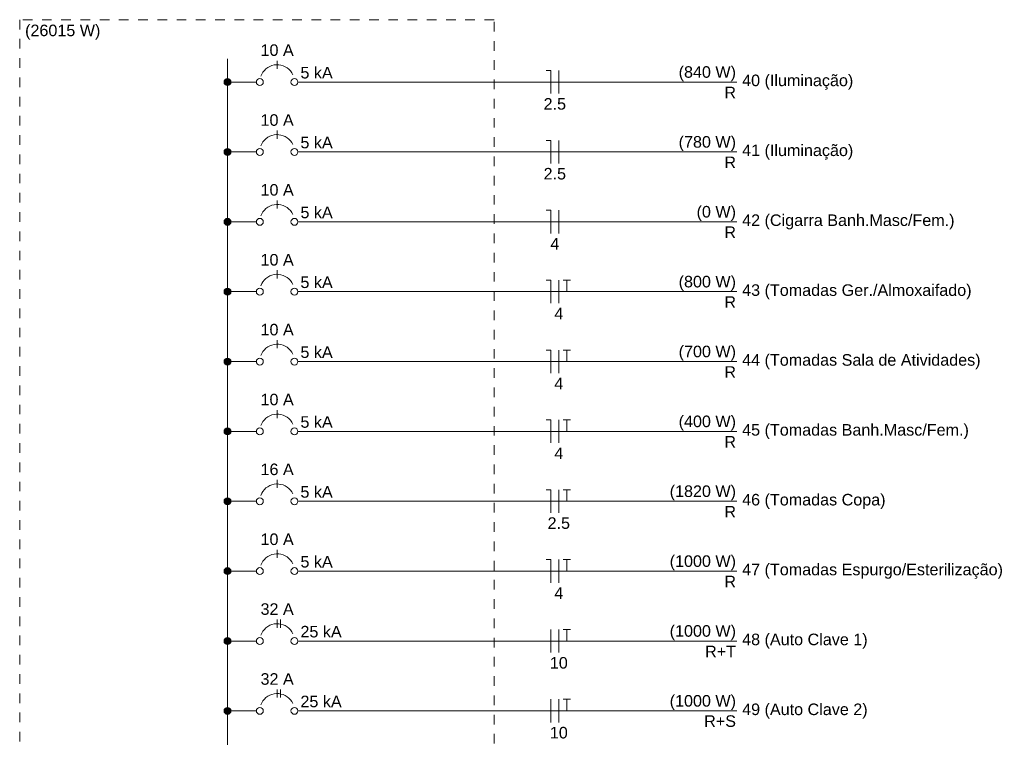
# Model space of a CAD drawing. Header units: millimetres. Extents: x -8 to 220, y -114 to 51.
# Tile 75 of 82: x 168 to 181, y -37 to -27. Entities that reach past the tile are written whole.
import ezdxf

# ---------------------------------------------------------------- set-up
doc = ezdxf.new("R2010")
doc.units = ezdxf.units.MM
doc.header["$MEASUREMENT"] = 0
doc.linetypes.add('JIS_02_1.2', pattern=[0.25, 0.125, -0.125])
for name, color, linetype, lineweight in [('DI-Barramento', 6, 'Continuous', 5), ('DI-Disjuntor', 1, 'Continuous', 5), ('DI-Fios', 3, 'Continuous', 5), ('DI-Linhas do diagrama', 9, 'Continuous', 5), ('DI-Pontilhado', 7, 'JIS_02_1.2', 5), ('DI-Textos do diagrama', 7, 'Continuous', 5)]:
    doc.layers.add(name, color=color, linetype=linetype, lineweight=lineweight)
doc.styles.add('Arial', font='arial.ttf')

msp = doc.modelspace()

# ---------------------------------------------------------------- hatches: boundary and pattern name
at = {"layer": 'DI-Barramento', "linetype": 'Continuous'}
msp.add_hatch(color=256, dxfattribs=at).paths.add_polyline_path([(170.728, -28.21), (170.728, -28.206), (170.727, -28.202), (170.726, -28.198), (170.725, -28.194), (170.724, -28.191), (170.722, -28.187), (170.72, -28.184), (170.717, -28.181), (170.715, -28.178), (170.712, -28.175), (170.709, -28.173), (170.706, -28.171), (170.702, -28.169), (170.698, -28.167), (170.695, -28.166), (170.691, -28.165), (170.687, -28.165), (170.683, -28.165), (170.679, -28.165), (170.675, -28.165), (170.671, -28.166), (170.668, -28.167), (170.664, -28.169), (170.661, -28.171), (170.657, -28.173), (170.654, -28.175), (170.651, -28.178), (170.649, -28.181), (170.646, -28.184), (170.644, -28.187), (170.642, -28.191), (170.641, -28.194), (170.64, -28.198), (170.639, -28.202), (170.638, -28.206), (170.638, -28.21), (170.638, -28.214), (170.639, -28.217), (170.64, -28.221), (170.641, -28.225), (170.642, -28.229), (170.644, -28.232), (170.646, -28.235), (170.649, -28.239), (170.651, -28.241), (170.654, -28.244), (170.657, -28.247), (170.661, -28.249), (170.664, -28.25), (170.668, -28.252), (170.671, -28.253), (170.675, -28.254), (170.679, -28.255), (170.683, -28.255), (170.687, -28.255), (170.691, -28.254), (170.695, -28.253), (170.698, -28.252), (170.702, -28.25), (170.706, -28.249), (170.709, -28.247), (170.712, -28.244), (170.715, -28.241), (170.717, -28.239), (170.72, -28.235), (170.722, -28.232), (170.724, -28.229), (170.725, -28.225), (170.726, -28.221), (170.727, -28.217), (170.728, -28.214)])
at = {"layer": 'DI-Textos do diagrama', "linetype": 'Continuous'}
for points in [[(170.728, -29.117), (170.728, -29.113), (170.727, -29.109), (170.726, -29.106), (170.725, -29.102), (170.724, -29.098), (170.722, -29.095), (170.72, -29.091), (170.717, -29.088), (170.715, -29.085), (170.712, -29.083), (170.709, -29.08), (170.706, -29.078), (170.702, -29.076), (170.698, -29.075), (170.695, -29.074), (170.691, -29.073), (170.687, -29.072), (170.683, -29.072), (170.679, -29.072), (170.675, -29.073), (170.671, -29.074), (170.668, -29.075), (170.664, -29.076), (170.661, -29.078), (170.657, -29.08), (170.654, -29.083), (170.651, -29.085), (170.649, -29.088), (170.646, -29.091), (170.644, -29.095), (170.642, -29.098), (170.641, -29.102), (170.64, -29.106), (170.639, -29.109), (170.638, -29.113), (170.638, -29.117), (170.638, -29.121), (170.639, -29.125), (170.64, -29.129), (170.641, -29.133), (170.642, -29.136), (170.644, -29.14), (170.646, -29.143), (170.649, -29.146), (170.651, -29.149), (170.654, -29.152), (170.657, -29.154), (170.661, -29.156), (170.664, -29.158), (170.668, -29.159), (170.671, -29.161), (170.675, -29.161), (170.679, -29.162), (170.683, -29.162), (170.687, -29.162), (170.691, -29.161), (170.695, -29.161), (170.698, -29.159), (170.702, -29.158), (170.706, -29.156), (170.709, -29.154), (170.712, -29.152), (170.715, -29.149), (170.717, -29.146), (170.72, -29.143), (170.722, -29.14), (170.724, -29.136), (170.725, -29.133), (170.726, -29.129), (170.727, -29.125), (170.728, -29.121)], [(170.728, -30.025), (170.728, -30.021), (170.727, -30.017), (170.726, -30.013), (170.725, -30.009), (170.724, -30.006), (170.722, -30.002), (170.72, -29.999), (170.717, -29.996), (170.715, -29.993), (170.712, -29.99), (170.709, -29.988), (170.706, -29.986), (170.702, -29.984), (170.698, -29.982), (170.695, -29.981), (170.691, -29.98), (170.687, -29.98), (170.683, -29.98), (170.679, -29.98), (170.675, -29.98), (170.671, -29.981), (170.668, -29.982), (170.664, -29.984), (170.661, -29.986), (170.657, -29.988), (170.654, -29.99), (170.651, -29.993), (170.649, -29.996), (170.646, -29.999), (170.644, -30.002), (170.642, -30.006), (170.641, -30.009), (170.64, -30.013), (170.639, -30.017), (170.638, -30.021), (170.638, -30.025), (170.638, -30.029), (170.639, -30.032), (170.64, -30.036), (170.641, -30.04), (170.642, -30.044), (170.644, -30.047), (170.646, -30.05), (170.649, -30.054), (170.651, -30.056), (170.654, -30.059), (170.657, -30.062), (170.661, -30.064), (170.664, -30.065), (170.668, -30.067), (170.671, -30.068), (170.675, -30.069), (170.679, -30.07), (170.683, -30.07), (170.687, -30.07), (170.691, -30.069), (170.695, -30.068), (170.698, -30.067), (170.702, -30.065), (170.706, -30.064), (170.709, -30.062), (170.712, -30.059), (170.715, -30.056), (170.717, -30.054), (170.72, -30.05), (170.722, -30.047), (170.724, -30.044), (170.725, -30.04), (170.726, -30.036), (170.727, -30.032), (170.728, -30.029)], [(170.728, -30.932), (170.728, -30.928), (170.727, -30.924), (170.726, -30.921), (170.725, -30.917), (170.724, -30.913), (170.722, -30.91), (170.72, -30.906), (170.717, -30.903), (170.715, -30.9), (170.712, -30.898), (170.709, -30.895), (170.706, -30.893), (170.702, -30.891), (170.698, -30.89), (170.695, -30.889), (170.691, -30.888), (170.687, -30.887), (170.683, -30.887), (170.679, -30.887), (170.675, -30.888), (170.671, -30.889), (170.668, -30.89), (170.664, -30.891), (170.661, -30.893), (170.657, -30.895), (170.654, -30.898), (170.651, -30.9), (170.649, -30.903), (170.646, -30.906), (170.644, -30.91), (170.642, -30.913), (170.641, -30.917), (170.64, -30.921), (170.639, -30.924), (170.638, -30.928), (170.638, -30.932), (170.638, -30.936), (170.639, -30.94), (170.64, -30.944), (170.641, -30.948), (170.642, -30.951), (170.644, -30.955), (170.646, -30.958), (170.649, -30.961), (170.651, -30.964), (170.654, -30.967), (170.657, -30.969), (170.661, -30.971), (170.664, -30.973), (170.668, -30.974), (170.671, -30.976), (170.675, -30.976), (170.679, -30.977), (170.683, -30.977), (170.687, -30.977), (170.691, -30.976), (170.695, -30.976), (170.698, -30.974), (170.702, -30.973), (170.706, -30.971), (170.709, -30.969), (170.712, -30.967), (170.715, -30.964), (170.717, -30.961), (170.72, -30.958), (170.722, -30.955), (170.724, -30.951), (170.725, -30.948), (170.726, -30.944), (170.727, -30.94), (170.728, -30.936)], [(170.728, -31.84), (170.728, -31.836), (170.727, -31.832), (170.726, -31.828), (170.725, -31.824), (170.724, -31.821), (170.722, -31.817), (170.72, -31.814), (170.717, -31.811), (170.715, -31.808), (170.712, -31.805), (170.709, -31.803), (170.706, -31.801), (170.702, -31.799), (170.698, -31.797), (170.695, -31.796), (170.691, -31.795), (170.687, -31.795), (170.683, -31.795), (170.679, -31.795), (170.675, -31.795), (170.671, -31.796), (170.668, -31.797), (170.664, -31.799), (170.661, -31.801), (170.657, -31.803), (170.654, -31.805), (170.651, -31.808), (170.649, -31.811), (170.646, -31.814), (170.644, -31.817), (170.642, -31.821), (170.641, -31.824), (170.64, -31.828), (170.639, -31.832), (170.638, -31.836), (170.638, -31.84), (170.638, -31.844), (170.639, -31.847), (170.64, -31.851), (170.641, -31.855), (170.642, -31.859), (170.644, -31.862), (170.646, -31.865), (170.649, -31.869), (170.651, -31.871), (170.654, -31.874), (170.657, -31.877), (170.661, -31.879), (170.664, -31.88), (170.668, -31.882), (170.671, -31.883), (170.675, -31.884), (170.679, -31.885), (170.683, -31.885), (170.687, -31.885), (170.691, -31.884), (170.695, -31.883), (170.698, -31.882), (170.702, -31.88), (170.706, -31.879), (170.709, -31.877), (170.712, -31.874), (170.715, -31.871), (170.717, -31.869), (170.72, -31.865), (170.722, -31.862), (170.724, -31.859), (170.725, -31.855), (170.726, -31.851), (170.727, -31.847), (170.728, -31.844)], [(170.728, -32.747), (170.728, -32.743), (170.727, -32.739), (170.726, -32.736), (170.725, -32.732), (170.724, -32.728), (170.722, -32.725), (170.72, -32.721), (170.717, -32.718), (170.715, -32.715), (170.712, -32.713), (170.709, -32.71), (170.706, -32.708), (170.702, -32.706), (170.698, -32.705), (170.695, -32.704), (170.691, -32.703), (170.687, -32.702), (170.683, -32.702), (170.679, -32.702), (170.675, -32.703), (170.671, -32.704), (170.668, -32.705), (170.664, -32.706), (170.661, -32.708), (170.657, -32.71), (170.654, -32.713), (170.651, -32.715), (170.649, -32.718), (170.646, -32.721), (170.644, -32.725), (170.642, -32.728), (170.641, -32.732), (170.64, -32.736), (170.639, -32.739), (170.638, -32.743), (170.638, -32.747), (170.638, -32.751), (170.639, -32.755), (170.64, -32.759), (170.641, -32.763), (170.642, -32.766), (170.644, -32.77), (170.646, -32.773), (170.649, -32.776), (170.651, -32.779), (170.654, -32.782), (170.657, -32.784), (170.661, -32.786), (170.664, -32.788), (170.668, -32.789), (170.671, -32.791), (170.675, -32.791), (170.679, -32.792), (170.683, -32.792), (170.687, -32.792), (170.691, -32.791), (170.695, -32.791), (170.698, -32.789), (170.702, -32.788), (170.706, -32.786), (170.709, -32.784), (170.712, -32.782), (170.715, -32.779), (170.717, -32.776), (170.72, -32.773), (170.722, -32.77), (170.724, -32.766), (170.725, -32.763), (170.726, -32.759), (170.727, -32.755), (170.728, -32.751)], [(170.728, -33.655), (170.728, -33.651), (170.727, -33.647), (170.726, -33.643), (170.725, -33.639), (170.724, -33.636), (170.722, -33.632), (170.72, -33.629), (170.717, -33.626), (170.715, -33.623), (170.712, -33.62), (170.709, -33.618), (170.706, -33.616), (170.702, -33.614), (170.698, -33.612), (170.695, -33.611), (170.691, -33.61), (170.687, -33.61), (170.683, -33.61), (170.679, -33.61), (170.675, -33.61), (170.671, -33.611), (170.668, -33.612), (170.664, -33.614), (170.661, -33.616), (170.657, -33.618), (170.654, -33.62), (170.651, -33.623), (170.649, -33.626), (170.646, -33.629), (170.644, -33.632), (170.642, -33.636), (170.641, -33.639), (170.64, -33.643), (170.639, -33.647), (170.638, -33.651), (170.638, -33.655), (170.638, -33.659), (170.639, -33.662), (170.64, -33.666), (170.641, -33.67), (170.642, -33.674), (170.644, -33.677), (170.646, -33.68), (170.649, -33.684), (170.651, -33.686), (170.654, -33.689), (170.657, -33.692), (170.661, -33.694), (170.664, -33.695), (170.668, -33.697), (170.671, -33.698), (170.675, -33.699), (170.679, -33.7), (170.683, -33.7), (170.687, -33.7), (170.691, -33.699), (170.695, -33.698), (170.698, -33.697), (170.702, -33.695), (170.706, -33.694), (170.709, -33.692), (170.712, -33.689), (170.715, -33.686), (170.717, -33.684), (170.72, -33.68), (170.722, -33.677), (170.724, -33.674), (170.725, -33.67), (170.726, -33.666), (170.727, -33.662), (170.728, -33.659)], [(170.728, -34.562), (170.728, -34.558), (170.727, -34.554), (170.726, -34.551), (170.725, -34.547), (170.724, -34.543), (170.722, -34.54), (170.72, -34.536), (170.717, -34.533), (170.715, -34.53), (170.712, -34.528), (170.709, -34.525), (170.706, -34.523), (170.702, -34.521), (170.698, -34.52), (170.695, -34.519), (170.691, -34.518), (170.687, -34.517), (170.683, -34.517), (170.679, -34.517), (170.675, -34.518), (170.671, -34.519), (170.668, -34.52), (170.664, -34.521), (170.661, -34.523), (170.657, -34.525), (170.654, -34.528), (170.651, -34.53), (170.649, -34.533), (170.646, -34.536), (170.644, -34.54), (170.642, -34.543), (170.641, -34.547), (170.64, -34.551), (170.639, -34.554), (170.638, -34.558), (170.638, -34.562), (170.638, -34.566), (170.639, -34.57), (170.64, -34.574), (170.641, -34.578), (170.642, -34.581), (170.644, -34.585), (170.646, -34.588), (170.649, -34.591), (170.651, -34.594), (170.654, -34.597), (170.657, -34.599), (170.661, -34.601), (170.664, -34.603), (170.668, -34.604), (170.671, -34.606), (170.675, -34.606), (170.679, -34.607), (170.683, -34.607), (170.687, -34.607), (170.691, -34.606), (170.695, -34.606), (170.698, -34.604), (170.702, -34.603), (170.706, -34.601), (170.709, -34.599), (170.712, -34.597), (170.715, -34.594), (170.717, -34.591), (170.72, -34.588), (170.722, -34.585), (170.724, -34.581), (170.725, -34.578), (170.726, -34.574), (170.727, -34.57), (170.728, -34.566)], [(170.728, -35.47), (170.728, -35.466), (170.727, -35.462), (170.726, -35.458), (170.725, -35.454), (170.724, -35.451), (170.722, -35.447), (170.72, -35.444), (170.717, -35.441), (170.715, -35.438), (170.712, -35.435), (170.709, -35.433), (170.706, -35.431), (170.702, -35.429), (170.698, -35.427), (170.695, -35.426), (170.691, -35.425), (170.687, -35.425), (170.683, -35.425), (170.679, -35.425), (170.675, -35.425), (170.671, -35.426), (170.668, -35.427), (170.664, -35.429), (170.661, -35.431), (170.657, -35.433), (170.654, -35.435), (170.651, -35.438), (170.649, -35.441), (170.646, -35.444), (170.644, -35.447), (170.642, -35.451), (170.641, -35.454), (170.64, -35.458), (170.639, -35.462), (170.638, -35.466), (170.638, -35.47), (170.638, -35.474), (170.639, -35.477), (170.64, -35.481), (170.641, -35.485), (170.642, -35.489), (170.644, -35.492), (170.646, -35.495), (170.649, -35.499), (170.651, -35.501), (170.654, -35.504), (170.657, -35.507), (170.661, -35.509), (170.664, -35.51), (170.668, -35.512), (170.671, -35.513), (170.675, -35.514), (170.679, -35.515), (170.683, -35.515), (170.687, -35.515), (170.691, -35.514), (170.695, -35.513), (170.698, -35.512), (170.702, -35.51), (170.706, -35.509), (170.709, -35.507), (170.712, -35.504), (170.715, -35.501), (170.717, -35.499), (170.72, -35.495), (170.722, -35.492), (170.724, -35.489), (170.725, -35.485), (170.726, -35.481), (170.727, -35.477), (170.728, -35.474)], [(170.728, -36.377), (170.728, -36.373), (170.727, -36.369), (170.726, -36.366), (170.725, -36.362), (170.724, -36.358), (170.722, -36.355), (170.72, -36.351), (170.717, -36.348), (170.715, -36.345), (170.712, -36.343), (170.709, -36.34), (170.706, -36.338), (170.702, -36.336), (170.698, -36.335), (170.695, -36.334), (170.691, -36.333), (170.687, -36.332), (170.683, -36.332), (170.679, -36.332), (170.675, -36.333), (170.671, -36.334), (170.668, -36.335), (170.664, -36.336), (170.661, -36.338), (170.657, -36.34), (170.654, -36.343), (170.651, -36.345), (170.649, -36.348), (170.646, -36.351), (170.644, -36.355), (170.642, -36.358), (170.641, -36.362), (170.64, -36.366), (170.639, -36.369), (170.638, -36.373), (170.638, -36.377), (170.638, -36.381), (170.639, -36.385), (170.64, -36.389), (170.641, -36.393), (170.642, -36.396), (170.644, -36.4), (170.646, -36.403), (170.649, -36.406), (170.651, -36.409), (170.654, -36.412), (170.657, -36.414), (170.661, -36.416), (170.664, -36.418), (170.668, -36.419), (170.671, -36.421), (170.675, -36.421), (170.679, -36.422), (170.683, -36.422), (170.687, -36.422), (170.691, -36.421), (170.695, -36.421), (170.698, -36.419), (170.702, -36.418), (170.706, -36.416), (170.709, -36.414), (170.712, -36.412), (170.715, -36.409), (170.717, -36.406), (170.72, -36.403), (170.722, -36.4), (170.724, -36.396), (170.725, -36.393), (170.726, -36.389), (170.727, -36.385), (170.728, -36.381)]]:
    msp.add_hatch(color=256, dxfattribs=at).paths.add_polyline_path(points)

# ---------------------------------------------------------------- linework, layer by layer
at = {"layer": 'DI-Barramento'}
msp.add_line((170.683, -27.91), (170.683, -45.752), dxfattribs=at)
msp.add_circle((170.683, -28.21), 0.045, dxfattribs=at)
at = {"layer": 'DI-Disjuntor'}
for p, q in [((171.328, -28.037), (171.328, -27.932)), ((171.328, -28.945), (171.328, -28.84)), ((171.328, -29.852), (171.328, -29.747)), ((171.328, -30.76), (171.328, -30.655)), ((171.328, -31.667), (171.328, -31.562)), ((171.328, -32.575), (171.328, -32.47)), ((171.328, -33.482), (171.328, -33.377)), ((171.328, -34.39), (171.328, -34.285)), ((171.328, -35.297), (171.328, -35.192)), ((171.373, -35.297), (171.373, -35.192)), ((171.328, -36.205), (171.328, -36.1)), ((171.373, -36.205), (171.373, -36.1))]:
    msp.add_line(p, q, dxfattribs=at)
for points in [[(171.532, -28.115), (171.518, -28.089), (171.5, -28.065), (171.48, -28.044), (171.457, -28.025), (171.432, -28.01), (171.405, -27.998), (171.377, -27.99), (171.348, -27.986), (171.318, -27.985), (171.289, -27.988), (171.26, -27.995), (171.233, -28.006), (171.207, -28.02), (171.183, -28.037), (171.162, -28.058), (171.144, -28.081), (171.128, -28.106), (171.117, -28.133)], [(171.532, -29.022), (171.518, -28.996), (171.5, -28.973), (171.48, -28.951), (171.457, -28.933), (171.432, -28.918), (171.405, -28.906), (171.377, -28.898), (171.348, -28.893), (171.318, -28.892), (171.289, -28.896), (171.26, -28.903), (171.233, -28.913), (171.207, -28.927), (171.183, -28.945), (171.162, -28.965), (171.144, -28.988), (171.128, -29.013), (171.117, -29.04)], [(171.532, -29.93), (171.518, -29.904), (171.5, -29.88), (171.48, -29.859), (171.457, -29.84), (171.432, -29.825), (171.405, -29.813), (171.377, -29.805), (171.348, -29.801), (171.318, -29.8), (171.289, -29.803), (171.26, -29.81), (171.233, -29.821), (171.207, -29.835), (171.183, -29.852), (171.162, -29.873), (171.144, -29.896), (171.128, -29.921), (171.117, -29.948)], [(171.532, -30.837), (171.518, -30.811), (171.5, -30.788), (171.48, -30.766), (171.457, -30.748), (171.432, -30.733), (171.405, -30.721), (171.377, -30.713), (171.348, -30.708), (171.318, -30.707), (171.289, -30.711), (171.26, -30.718), (171.233, -30.728), (171.207, -30.742), (171.183, -30.76), (171.162, -30.78), (171.144, -30.803), (171.128, -30.828), (171.117, -30.855)], [(171.532, -31.745), (171.518, -31.719), (171.5, -31.695), (171.48, -31.674), (171.457, -31.655), (171.432, -31.64), (171.405, -31.628), (171.377, -31.62), (171.348, -31.616), (171.318, -31.615), (171.289, -31.618), (171.26, -31.625), (171.233, -31.636), (171.207, -31.65), (171.183, -31.667), (171.162, -31.688), (171.144, -31.711), (171.128, -31.736), (171.117, -31.763)], [(171.532, -32.652), (171.518, -32.626), (171.5, -32.603), (171.48, -32.581), (171.457, -32.563), (171.432, -32.548), (171.405, -32.536), (171.377, -32.528), (171.348, -32.523), (171.318, -32.522), (171.289, -32.526), (171.26, -32.533), (171.233, -32.543), (171.207, -32.557), (171.183, -32.575), (171.162, -32.595), (171.144, -32.618), (171.128, -32.643), (171.117, -32.67)], [(171.532, -33.56), (171.518, -33.534), (171.5, -33.51), (171.48, -33.489), (171.457, -33.47), (171.432, -33.455), (171.405, -33.443), (171.377, -33.435), (171.348, -33.431), (171.318, -33.43), (171.289, -33.433), (171.26, -33.44), (171.233, -33.451), (171.207, -33.465), (171.183, -33.482), (171.162, -33.503), (171.144, -33.526), (171.128, -33.551), (171.117, -33.578)], [(171.532, -34.467), (171.518, -34.441), (171.5, -34.418), (171.48, -34.396), (171.457, -34.378), (171.432, -34.363), (171.405, -34.351), (171.377, -34.343), (171.348, -34.338), (171.318, -34.337), (171.289, -34.341), (171.26, -34.348), (171.233, -34.358), (171.207, -34.372), (171.183, -34.39), (171.162, -34.41), (171.144, -34.433), (171.128, -34.458), (171.117, -34.485)], [(171.532, -35.375), (171.518, -35.349), (171.5, -35.325), (171.48, -35.304), (171.457, -35.285), (171.432, -35.27), (171.405, -35.258), (171.377, -35.25), (171.348, -35.246), (171.318, -35.245), (171.289, -35.248), (171.26, -35.255), (171.233, -35.266), (171.207, -35.28), (171.183, -35.297), (171.162, -35.318), (171.144, -35.341), (171.128, -35.366), (171.117, -35.393)], [(171.532, -36.282), (171.518, -36.256), (171.5, -36.233), (171.48, -36.211), (171.457, -36.193), (171.432, -36.178), (171.405, -36.166), (171.377, -36.158), (171.348, -36.153), (171.318, -36.152), (171.289, -36.156), (171.26, -36.163), (171.233, -36.173), (171.207, -36.187), (171.183, -36.205), (171.162, -36.225), (171.144, -36.248), (171.128, -36.273), (171.117, -36.3)]]:
    msp.add_lwpolyline(points, dxfattribs=at)
for centre in [(171.103, -28.21), (171.553, -28.21), (171.103, -29.117), (171.553, -29.117), (171.103, -30.025), (171.553, -30.025), (171.103, -30.932), (171.553, -30.932), (171.103, -31.84), (171.553, -31.84), (171.103, -32.747), (171.553, -32.747), (171.103, -33.655), (171.553, -33.655), (171.103, -34.562), (171.553, -34.562), (171.103, -35.47), (171.553, -35.47), (171.103, -36.377), (171.553, -36.377)]:
    msp.add_circle(centre, 0.045, dxfattribs=at)
at = {"layer": 'DI-Fios'}
for p, q in [((174.883, -28.06), (174.823, -28.06)), ((174.883, -28.36), (174.883, -28.06)), ((174.988, -28.36), (174.988, -28.06)), ((174.883, -28.967), (174.823, -28.967)), ((174.883, -29.267), (174.883, -28.967)), ((174.988, -29.267), (174.988, -28.967)), ((174.883, -29.875), (174.823, -29.875)), ((174.883, -30.175), (174.883, -29.875)), ((174.988, -30.175), (174.988, -29.875)), ((174.883, -30.782), (174.823, -30.782)), ((174.883, -31.082), (174.883, -30.782)), ((174.988, -31.082), (174.988, -30.782)), ((175.045, -30.782), (175.141, -30.782)), ((175.093, -30.932), (175.093, -30.782)), ((174.883, -31.69), (174.823, -31.69)), ((174.883, -31.99), (174.883, -31.69)), ((174.988, -31.99), (174.988, -31.69)), ((175.045, -31.69), (175.141, -31.69)), ((175.093, -31.84), (175.093, -31.69)), ((174.883, -32.597), (174.823, -32.597)), ((174.883, -32.897), (174.883, -32.597)), ((174.988, -32.897), (174.988, -32.597)), ((175.045, -32.597), (175.141, -32.597)), ((175.093, -32.747), (175.093, -32.597)), ((174.883, -33.505), (174.823, -33.505)), ((174.883, -33.805), (174.883, -33.505)), ((174.988, -33.805), (174.988, -33.505)), ((175.045, -33.505), (175.141, -33.505)), ((175.093, -33.655), (175.093, -33.505)), ((174.883, -34.412), (174.823, -34.412)), ((174.883, -34.712), (174.883, -34.412)), ((174.988, -34.712), (174.988, -34.412)), ((175.045, -34.412), (175.141, -34.412)), ((175.093, -34.562), (175.093, -34.412)), ((174.883, -35.62), (174.883, -35.32)), ((174.988, -35.62), (174.988, -35.32)), ((175.045, -35.32), (175.141, -35.32)), ((175.093, -35.47), (175.093, -35.32)), ((174.883, -36.527), (174.883, -36.227)), ((174.988, -36.527), (174.988, -36.227)), ((175.045, -36.227), (175.141, -36.227)), ((175.093, -36.377), (175.093, -36.227))]:
    msp.add_line(p, q, dxfattribs=at)
at = {"layer": 'DI-Linhas do diagrama'}
for p, q in [((170.728, -28.21), (171.058, -28.21)), ((171.598, -28.21), (177.3, -28.21)), ((170.728, -29.117), (171.058, -29.117)), ((171.598, -29.117), (177.3, -29.117)), ((170.728, -30.025), (171.058, -30.025)), ((171.598, -30.025), (177.3, -30.025)), ((170.728, -30.932), (171.058, -30.932)), ((171.598, -30.932), (177.3, -30.932)), ((170.728, -31.84), (171.058, -31.84)), ((171.598, -31.84), (177.3, -31.84)), ((170.728, -32.747), (171.058, -32.747)), ((171.598, -32.747), (177.3, -32.747)), ((170.728, -33.655), (171.058, -33.655)), ((171.598, -33.655), (177.3, -33.655)), ((170.728, -34.562), (171.058, -34.562)), ((171.598, -34.562), (177.3, -34.562)), ((170.728, -35.47), (171.058, -35.47)), ((171.598, -35.47), (177.3, -35.47)), ((170.728, -36.377), (171.058, -36.377)), ((171.598, -36.377), (177.3, -36.377))]:
    msp.add_line(p, q, dxfattribs=at)
for centre in [(170.683, -28.21), (170.683, -29.117), (170.683, -30.025), (170.683, -30.932), (170.683, -31.84), (170.683, -32.747), (170.683, -33.655), (170.683, -34.562), (170.683, -35.47), (170.683, -36.377)]:
    msp.add_circle(centre, 0.045, dxfattribs=at)
at = {"layer": 'DI-Pontilhado'}
for p, q in [((174.148, -27.4), (167.983, -27.4)), ((167.983, -27.4), (167.983, -46.052)), ((174.148, -46.052), (174.148, -27.4))]:
    msp.add_line(p, q, dxfattribs=at)
at = {"layer": 'DI-Textos do diagrama'}
for centre in [(170.683, -29.117), (170.683, -30.025), (170.683, -30.932), (170.683, -31.84), (170.683, -32.747), (170.683, -33.655), (170.683, -34.562), (170.683, -35.47), (170.683, -36.377)]:
    msp.add_circle(centre, 0.045, dxfattribs=at)

# ---------------------------------------------------------------- texts
at = {"layer": 'DI-Textos do diagrama', "char_height": 0.15, "line_spacing_factor": 0.6, "style": 'Arial'}
for s, insert, width, attachment_point in [('(26015 W)', (168.053, -27.659), 1.95595, 7), ('10 A', (171.328, -27.872), 0.86204, 8), ('5 kA', (171.631, -28.165), 0.83872, 7), ('(840 W)', (177.29, -28.199), 1.48994, 9), ('40 (Iluminação)', (177.37, -28.309), 2.88773, 7), ('R', (177.29, -28.42), 0.30274, 9), ('2.5', (174.936, -28.57), 0.58239, 8), ('10 A', (171.328, -28.78), 0.86204, 8), ('5 kA', (171.631, -29.072), 0.83872, 7), ('(780 W)', (177.29, -29.107), 1.48994, 9), ('41 (Iluminação)', (177.37, -29.217), 2.88773, 7), ('R', (177.29, -29.327), 0.30274, 9), ('2.5', (174.936, -29.477), 0.58239, 8), ('10 A', (171.328, -29.687), 0.86204, 8), ('5 kA', (171.631, -29.98), 0.83872, 7), ('(0 W)', (177.29, -30.014), 1.02393, 9), ('42 (Cigarra Banh.Masc/Fem.)', (177.37, -30.124), 5.51913, 7), ('R', (177.29, -30.235), 0.30274, 9), ('4', (174.936, -30.385), 0.233, 8), ('10 A', (171.328, -30.595), 0.86204, 8), ('5 kA', (171.631, -30.887), 0.83872, 7), ('(800 W)', (177.29, -30.922), 1.48994, 9), ('43 (Tomadas Ger./Almoxaifado)', (177.37, -31.032), 5.96204, 7), ('R', (177.29, -31.142), 0.30274, 9), ('4', (174.988, -31.292), 0.233, 8), ('10 A', (171.328, -31.502), 0.86204, 8), ('5 kA', (171.631, -31.795), 0.83872, 7), ('(700 W)', (177.29, -31.829), 1.48994, 9), ('44 (Tomadas Sala de Atividades)', (177.37, -31.939), 6.19573, 7), ('R', (177.29, -32.05), 0.30274, 9), ('4', (174.988, -32.2), 0.233, 8), ('10 A', (171.328, -32.41), 0.86204, 8), ('5 kA', (171.631, -32.702), 0.83872, 7), ('(400 W)', (177.29, -32.737), 1.48994, 9), ('45 (Tomadas Banh.Masc/Fem.)', (177.37, -32.847), 5.8923, 7), ('R', (177.29, -32.957), 0.30274, 9), ('4', (174.988, -33.107), 0.233, 8), ('16 A', (171.328, -33.317), 0.86204, 8), ('5 kA', (171.631, -33.61), 0.83872, 7), ('(1820 W)', (177.29, -33.644), 1.72294, 9), ('46 (Tomadas Copa)', (177.37, -33.754), 3.72645, 7), ('R', (177.29, -33.865), 0.30274, 9), ('2.5', (174.988, -34.015), 0.58239, 8), ('10 A', (171.328, -34.225), 0.86204, 8), ('5 kA', (171.631, -34.517), 0.83872, 7), ('(1000 W)', (177.29, -34.552), 1.72294, 9), ('47 (Tomadas Espurgo/Esterilização)', (177.37, -34.662), 6.77767, 7), ('R', (177.29, -34.772), 0.30274, 9), ('4', (174.988, -34.922), 0.233, 8), ('32 A', (171.328, -35.132), 0.86204, 8), ('25 kA', (171.631, -35.425), 1.07172, 7), ('(1000 W)', (177.29, -35.459), 1.72294, 9), ('48 (Auto Clave 1)', (177.37, -35.569), 3.26067, 7), ('R+T', (177.29, -35.68), 0.80351, 9), ('10', (174.988, -35.83), 0.46601, 8), ('32 A', (171.328, -36.04), 0.86204, 8), ('25 kA', (171.631, -36.332), 1.07172, 7), ('(1000 W)', (177.29, -36.367), 1.72294, 9), ('49 (Auto Clave 2)', (177.37, -36.477), 3.26067, 7), ('R+S', (177.29, -36.587), 0.82706, 9), ('10', (174.988, -36.737), 0.46601, 8)]:
    msp.add_mtext(s, dxfattribs=dict(at, insert=insert, width=width, attachment_point=attachment_point))

doc.saveas('drawing.dxf')
